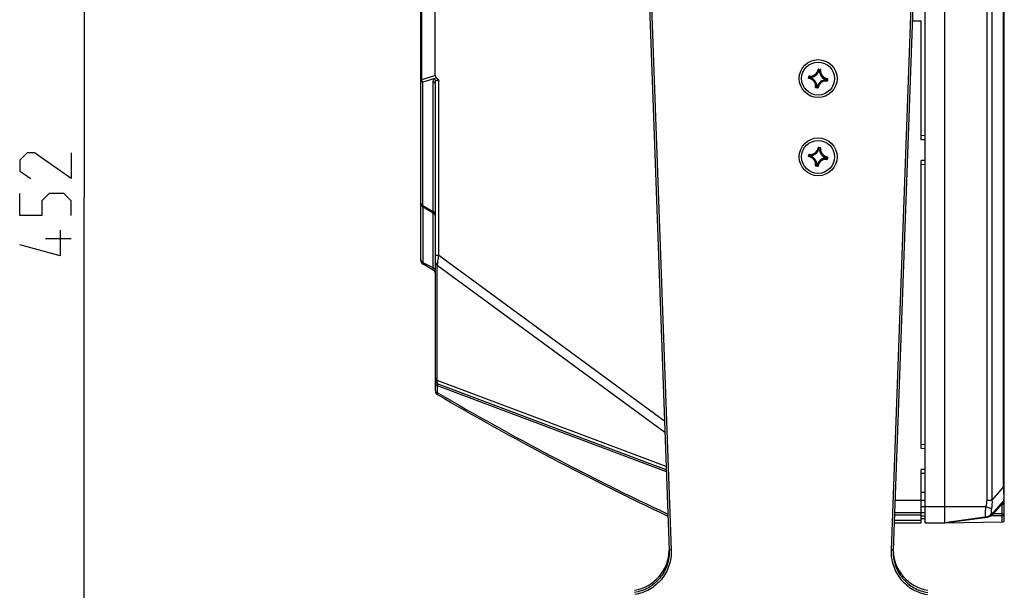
# Model space of a CAD drawing. Header units: millimetres. Extents: x 0 to 420, y 0 to 297.
# Tile 135 of 140: x 302 to 350, y 195 to 222. Entities that reach past the tile are written whole.
import ezdxf

# ---------------------------------------------------------------- set-up
doc = ezdxf.new("R2010")
doc.units = ezdxf.units.MM
doc.header["$LTSCALE"] = 23.1
doc.layers.get('0').update_dxf_attribs({"linetype": 'CONTINUOUS'})
for name, color, linetype in [('03___PRT_ALL_CURVES', 7, 'CONTINUOUS'), ('AXES', 7, 'CONTINUOUS'), ('DIM_PILOTEES', 7, 'CONTINUOUS')]:
    doc.layers.add(name, color=color, linetype=linetype)
doc.styles.get("Standard").update_dxf_attribs({"font": 'txt', "width": 0.7})
doc.dimstyles.new('DIMSTYLE_1', dxfattribs={"dimtxt": 2.5, "dimasz": 3.5, "dimexe": 2, "dimexo": 0, "dimtad": 1, "dimdec": 0, "dimlfac": 5, "dimdsep": 46, "dimtxsty": 'Standard', "dimblk": '_FILLED', "dimblk1": '_FILLED', "dimblk2": '_FILLED', "dimcen": 0.09, "dimazin": 2, "dimtp": 0.8, "dimtm": 0.8, "dimtfac": 1, "dimtdec": 0, "dimtofl": 0, "dimtmove": 0, "dimatfit": 3, "dimldrblk": '_FILLED', "dimfxl": 0, "dimtolj": 1, "dimarcsym": 0})

# ---------------------------------------------------------------- blocks, each defined once
blk = doc.blocks.new('_FILLED')
at = {"color": 0, "linetype": 'ByBlock'}
blk.add_solid([(0, 0), (-1, 0.143), (-1, -0.143)], dxfattribs=at)
blk = doc.blocks.new('*D20')
at = {"layer": 'DIM_PILOTEES', "color": 2, "linetype": 'Continuous'}
for p, q in [((334.081, 258.879), (302.956, 258.879)), ((304.956, 258.879), (304.956, 213.699)), ((304.956, 168.519), (304.956, 213.699)), ((319.376, 168.519), (302.956, 168.519))]:
    blk.add_line(p, q, dxfattribs=at)
at = {"layer": 'DIM_PILOTEES', "color": 2, "linetype": 'Continuous', "xscale": 3.5, "yscale": 3.5, "zscale": 3.5}
for p, rotation in [((304.956, 258.879), 90), ((304.956, 168.519), 270)]:
    blk.add_blockref('_FILLED', p, dxfattribs=dict(at, rotation=rotation))
at = {"layer": 'DIM_PILOTEES', "color": 2, "linetype": 'Continuous', "insert": (301.831, 213.699), "char_height": 2.5, "width": 8.57143, "attachment_point": 2, "rotation": 90, "line_spacing_factor": 0.9}
blk.add_mtext('{\\ftxt;\\W0.0001;\\H0.0001;\\~}{\\ftxt;\\W2.2857142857;\\H2.5; }{\\ftxt;\\W0.0001;\\H0.0001;\\~}', dxfattribs=at)

msp = doc.modelspace()

# ---------------------------------------------------------------- linework, layer by layer
at = {"color": 7, "linetype": 'Continuous'}
for p, q in [((345.8225, 197.8788), (345.8225, 258.8788)), ((346.7625, 258.8788), (346.7625, 197.8788)), ((349.6625, 198.0277), (349.6625, 258.73)), ((348.8257, 198.9848), (348.8257, 257.7729)), ((349.072, 198.9848), (349.072, 257.7729)), ((349.6134, 257.15), (349.6134, 199.6077)), ((321.3225, 210.6098), (321.3225, 246.1479)), ((321.3721, 219.3917), (321.3721, 237.366)), ((322.0165, 219.6003), (322.0165, 237.1574)), ((332.2225, 228.3788), (333.3833, 196.5516)), ((332.3225, 228.3813), (333.4832, 196.5552)), ((345.3225, 228.3813), (344.1618, 196.5552)), ((345.4225, 228.3788), (344.2617, 196.5516)), ((345.1992, 222.2572), (345.6225, 222.2491)), ((345.6225, 216.483), (345.6225, 222.2491)), ((322.0165, 219.6003), (321.3721, 219.3917)), ((340.1578, 219.476), (340.1692, 219.5539)), ((340.1677, 219.4745), (340.179, 219.5525)), ((340.1692, 219.5539), (340.179, 219.5525)), ((340.1912, 219.5708), (340.1901, 219.5609)), ((340.6225, 219.8926), (340.6323, 219.8909)), ((340.645, 219.9089), (340.6436, 219.899)), ((340.6436, 219.899), (340.7215, 219.8877)), ((340.645, 219.9089), (340.7229, 219.8976)), ((340.6506, 219.8656), (340.6587, 219.854)), ((340.6683, 219.8516), (340.6587, 219.854)), ((340.6681, 219.8639), (340.6698, 219.8615)), ((340.6683, 219.8516), (340.6698, 219.8615)), ((340.6684, 219.8516), (340.6842, 219.8493)), ((340.6698, 219.8615), (340.6857, 219.8592)), ((340.6843, 219.8493), (340.6857, 219.8592)), ((340.6843, 219.8493), (340.6942, 219.8489)), ((340.689, 219.8618), (340.6857, 219.8592)), ((340.7229, 219.8976), (340.7215, 219.8877)), ((340.7399, 219.8755), (340.73, 219.8767)), ((321.3225, 219.3917), (321.3721, 219.3917)), ((321.9569, 219.4422), (321.4225, 219.2692)), ((321.4225, 213.276), (321.4225, 219.2692)), ((321.9225, 212.9873), (321.9225, 219.308)), ((322.0225, 204.2857), (322.0225, 219.1856)), ((322.1964, 210.8757), (322.1964, 219.3235)), ((340.1578, 219.476), (340.1677, 219.4745)), ((340.1742, 219.4535), (340.1759, 219.4633)), ((340.2011, 219.4816), (340.2127, 219.4896)), ((340.2028, 219.4991), (340.2053, 219.5007)), ((340.2049, 219.5199), (340.2076, 219.5166)), ((340.2053, 219.5007), (340.2076, 219.5166)), ((340.2151, 219.4993), (340.2053, 219.5007)), ((340.2174, 219.5152), (340.2076, 219.5166)), ((340.2151, 219.4993), (340.2127, 219.4896)), ((340.2151, 219.4993), (340.2174, 219.5152)), ((340.2174, 219.5152), (340.2179, 219.5252)), ((341.0184, 219.3825), (341.0179, 219.3725)), ((341.0207, 219.3984), (341.0184, 219.3825)), ((341.0184, 219.3825), (341.0282, 219.381)), ((341.0207, 219.3984), (341.0231, 219.4081)), ((341.0207, 219.3984), (341.0305, 219.397)), ((341.0347, 219.4161), (341.0231, 219.4081)), ((341.0305, 219.397), (341.0282, 219.381)), ((341.0309, 219.3778), (341.0282, 219.381)), ((341.033, 219.3986), (341.0305, 219.397)), ((341.0445, 219.3269), (341.0457, 219.3368)), ((341.0681, 219.4232), (341.0568, 219.3452)), ((341.0666, 219.3438), (341.0568, 219.3452)), ((341.0616, 219.4442), (341.0599, 219.4344)), ((341.0779, 219.4217), (341.0666, 219.3438)), ((341.0779, 219.4217), (341.0681, 219.4232)), ((340.4959, 219.0222), (340.5058, 219.021)), ((340.5128, 219.0001), (340.5143, 219.01)), ((340.5908, 218.9888), (340.5128, 219.0001)), ((340.5922, 218.9987), (340.5143, 219.01)), ((340.5515, 219.0484), (340.5416, 219.0488)), ((340.5468, 219.0358), (340.5501, 219.0385)), ((340.5515, 219.0484), (340.5501, 219.0385)), ((340.566, 219.0362), (340.5501, 219.0385)), ((340.5674, 219.0461), (340.5516, 219.0484)), ((340.5674, 219.0461), (340.566, 219.0362)), ((340.5676, 219.0338), (340.566, 219.0362)), ((340.5674, 219.0461), (340.5771, 219.0437)), ((340.5852, 219.0321), (340.5771, 219.0437)), ((340.5908, 218.9888), (340.5922, 218.9987)), ((340.6133, 219.0051), (340.6035, 219.0068)), ((345.8225, 216.6761), (345.6225, 216.6831)), ((345.8225, 216.476), (345.6225, 216.483)), ((340.1578, 215.676), (340.1692, 215.7539)), ((340.1677, 215.6745), (340.179, 215.7525)), ((340.1692, 215.7539), (340.179, 215.7525)), ((340.1912, 215.7708), (340.1901, 215.7609)), ((340.2174, 215.7152), (340.2179, 215.7252)), ((340.6225, 216.0926), (340.6323, 216.0909)), ((340.645, 216.1089), (340.6436, 216.099)), ((340.6436, 216.099), (340.7215, 216.0877)), ((340.645, 216.1089), (340.7229, 216.0976)), ((340.6506, 216.0656), (340.6587, 216.054)), ((340.6683, 216.0516), (340.6587, 216.054)), ((340.6681, 216.0639), (340.6698, 216.0615)), ((340.6683, 216.0516), (340.6698, 216.0615)), ((340.6684, 216.0516), (340.6842, 216.0493)), ((340.6698, 216.0615), (340.6857, 216.0592)), ((340.6843, 216.0493), (340.6857, 216.0592)), ((340.6843, 216.0493), (340.6942, 216.0489)), ((340.689, 216.0618), (340.6857, 216.0592)), ((340.7229, 216.0976), (340.7215, 216.0877)), ((340.7399, 216.0755), (340.73, 216.0767)), ((340.1578, 215.676), (340.1677, 215.6745)), ((340.1742, 215.6535), (340.1759, 215.6633)), ((340.2011, 215.6816), (340.2127, 215.6896)), ((340.2028, 215.6991), (340.2053, 215.7007)), ((340.2049, 215.7199), (340.2076, 215.7166)), ((340.2053, 215.7007), (340.2076, 215.7166)), ((340.2151, 215.6993), (340.2053, 215.7007)), ((340.2174, 215.7152), (340.2076, 215.7166)), ((340.2151, 215.6993), (340.2127, 215.6896)), ((340.2151, 215.6993), (340.2174, 215.7152)), ((340.5515, 215.2484), (340.5416, 215.2488)), ((340.5515, 215.2484), (340.5501, 215.2385)), ((340.5674, 215.2461), (340.5516, 215.2484)), ((340.5674, 215.2461), (340.566, 215.2362)), ((340.5674, 215.2461), (340.5771, 215.2437)), ((340.5852, 215.2321), (340.5771, 215.2437)), ((341.0184, 215.5825), (341.0179, 215.5725)), ((341.0207, 215.5984), (341.0184, 215.5825)), ((341.0184, 215.5825), (341.0282, 215.581)), ((341.0207, 215.5984), (341.0231, 215.6081)), ((341.0207, 215.5984), (341.0305, 215.597)), ((341.0347, 215.6161), (341.0231, 215.6081)), ((341.0305, 215.597), (341.0282, 215.581)), ((341.0309, 215.5778), (341.0282, 215.581)), ((341.033, 215.5986), (341.0305, 215.597)), ((341.0445, 215.5269), (341.0457, 215.5368)), ((341.0681, 215.6232), (341.0568, 215.5452)), ((341.0666, 215.5438), (341.0568, 215.5452)), ((341.0616, 215.6442), (341.0599, 215.6344)), ((341.0779, 215.6217), (341.0666, 215.5438)), ((341.0779, 215.6217), (341.0681, 215.6232)), ((345.8225, 215.4762), (345.6225, 215.4692)), ((345.6225, 201.4857), (345.6225, 215.4692)), ((345.8201, 215.276), (345.6225, 215.2691)), ((340.4959, 215.2222), (340.5058, 215.221)), ((340.5128, 215.2001), (340.5143, 215.21)), ((340.5908, 215.1888), (340.5128, 215.2001)), ((340.5922, 215.1987), (340.5143, 215.21)), ((340.5468, 215.2358), (340.5501, 215.2385)), ((340.566, 215.2362), (340.5501, 215.2385)), ((340.5676, 215.2338), (340.566, 215.2362)), ((340.5908, 215.1888), (340.5922, 215.1987)), ((340.6133, 215.2051), (340.6035, 215.2068)), ((321.9225, 212.9873), (321.4225, 213.276)), ((321.9225, 212.9366), (321.4225, 213.2253)), ((321.4233, 210.4361), (321.4233, 213.1993)), ((321.9217, 212.9115), (321.4233, 213.1993)), ((321.9217, 210.1513), (321.9217, 212.9115)), ((321.9217, 210.2604), (321.4233, 210.5033)), ((322.0225, 210.8757), (322.1964, 210.8757)), ((322.1964, 210.8757), (333.1542, 202.8319)), ((321.9217, 210.1513), (321.4233, 210.4361)), ((322.1181, 204.7966), (322.1181, 210.3988)), ((322.1181, 210.3988), (333.1743, 202.2829)), ((322.1181, 209.7007), (322.1181, 209.74)), ((333.2349, 200.6193), (322.1181, 204.7966)), ((333.2444, 200.3598), (322.1306, 204.5359)), ((322.1306, 204.2012), (322.1306, 204.5359)), ((333.2409, 200.4557), (322.1521, 204.6224)), ((322.1616, 204.1834), (322.1306, 204.2012)), ((322.1615, 204.1831), (322.1306, 204.2012)), ((345.8225, 201.6788), (345.6225, 201.6858)), ((345.8225, 201.4787), (345.6225, 201.4857)), ((345.8225, 200.479), (345.6225, 200.472)), ((345.6225, 197.8788), (345.6225, 200.472)), ((345.8201, 200.2788), (345.6225, 200.2719)), ((349.072, 198.9848), (349.6134, 199.6077)), ((349.6625, 199.6077), (349.6134, 199.6077)), ((345.6225, 199.3788), (345.8225, 199.3788)), ((348.8257, 198.9848), (349.072, 198.9848)), ((344.3502, 198.9788), (345.8225, 198.9788)), ((345.6225, 198.6788), (348.7681, 198.6788)), ((349.072, 198.3025), (349.6134, 198.9254)), ((349.1356, 198.3155), (349.5642, 198.8086)), ((349.5642, 198.3217), (349.5642, 198.8086)), ((345.6225, 198.2634), (344.3241, 198.2634)), ((344.3284, 198.3788), (345.8225, 198.3788)), ((345.6225, 198.2253), (345.6958, 198.2266)), ((345.8197, 198.0788), (345.6225, 198.0719)), ((345.6958, 198.2266), (345.8225, 198.2288)), ((348.8257, 198.1688), (346.7625, 197.8788)), ((346.7661, 197.8789), (348.833, 198.1669)), ((349.5642, 198.2318), (348.9992, 198.2236)), ((349.1162, 198.2982), (349.1356, 198.3155)), ((349.5642, 198.3217), (349.1356, 198.3155)), ((349.5642, 197.9278), (349.5642, 198.2318)), ((344.3101, 197.8788), (345.6225, 197.8788)), ((345.6225, 197.9943), (344.3143, 197.9943)), ((345.8225, 197.8788), (346.7625, 197.8788)), ((346.7662, 197.8789), (349.5642, 197.9278)), ((333.4832, 196.5552), (333.3833, 196.5516)), ((344.2617, 196.5516), (344.1618, 196.5552))]:
    msp.add_line(p, q, dxfattribs=at)
msp.add_lwpolyline([(322.1181, 210.352), (322.1182, 210.3756), (322.1181, 210.3988)], dxfattribs=at)
for centre in [(340.6179, 219.4488), (340.6179, 215.6488)]:
    msp.add_circle(centre, 0.92, dxfattribs=at)
for centre, radius, start, end in [((341.1557, 220.3015), 1.2308, 217.48443, 219.41985), ((340.2373, 219.9589), 0.4008, 263.22653, 350.22441), ((341.1334, 220.2662), 1.1778, 216.78301, 218.21713), ((340.2373, 219.9589), 0.3908, 263.22599, 350.22434), ((340.2373, 219.9589), 0.4442, 267.43097, 346.02018), ((340.2373, 219.9589), 0.4342, 267.43136, 346.01958), ((339.6859, 219.1862), 1.18, 35.15344, 36.66718), ((339.646, 219.1751), 1.2326, 33.97231, 35.96593), ((341.128, 219.8294), 0.4442, 177.43097, 256.02019), ((340.6842, 219.8492), 0.0101, 357.89247, 81.26432), ((341.4705, 218.911), 1.2308, 127.48443, 129.42004), ((341.128, 219.8294), 0.4342, 177.43136, 256.01958), ((341.48, 218.8763), 1.2503, 128.21052, 128.93589), ((341.4352, 218.9334), 1.1778, 126.78301, 128.21697), ((340.7201, 219.8778), 0.0199, 353.27409, 81.75516), ((341.128, 219.8294), 0.4008, 173.22653, 260.22441), ((341.128, 219.8294), 0.3908, 173.2266, 260.22435), ((340.1775, 219.4731), 0.0199, 171.65082, 260.2867), ((340.8916, 218.4769), 1.2326, 123.97243, 125.96593), ((340.1078, 219.0683), 0.3908, 353.22661, 80.22434), ((340.8805, 218.5168), 1.18, 125.15354, 126.66718), ((340.1078, 219.0683), 0.4008, 353.22653, 80.22441), ((341.1904, 220.3109), 1.2503, 218.21068, 218.93588), ((340.1078, 219.0683), 0.4342, 357.43137, 76.01958), ((340.1078, 219.0683), 0.4442, 357.4309, 76.0201), ((340.9985, 218.9388), 0.4442, 87.43096, 166.02018), ((340.9985, 218.9388), 0.4342, 87.43136, 166.01958), ((340.9985, 218.9388), 0.4008, 83.22653, 170.22441), ((340.9985, 218.9388), 0.3908, 83.2266, 170.22434), ((340.0454, 218.5868), 1.2503, 38.21068, 38.93588), ((341.0206, 219.3983), 0.0101, 352.18663, 75.55848), ((340.1024, 218.6315), 1.1778, 36.78301, 38.21713), ((340.0801, 218.5962), 1.2308, 37.48443, 39.41985), ((340.3442, 220.4208), 1.2326, 303.97243, 305.96593), ((340.3553, 220.3809), 1.18, 305.15354, 306.66718), ((341.0582, 219.4246), 0.0199, 351.68729, 80.19747), ((339.8006, 219.9642), 1.1777, 306.78291, 308.21696), ((339.7652, 219.9867), 1.2309, 307.48446, 309.42002), ((339.7557, 220.0215), 1.2505, 308.21067, 308.93594), ((341.5898, 219.7226), 1.2326, 213.97231, 215.96593), ((341.5499, 219.7115), 1.18, 215.15344, 216.66718), ((340.5937, 219.0085), 0.0199, 261.6491, 350.29097), ((341.1557, 216.5015), 1.2308, 217.48443, 219.41985), ((340.2373, 216.1589), 0.4008, 263.22653, 350.22441), ((341.1334, 216.4662), 1.1778, 216.78301, 218.21713), ((340.2373, 216.1589), 0.3908, 263.22599, 350.22434), ((341.1904, 216.5109), 1.2503, 218.21068, 218.93588), ((340.2373, 216.1589), 0.4442, 267.43097, 346.02018), ((340.2373, 216.1589), 0.4342, 267.43136, 346.01958), ((339.6859, 215.3862), 1.18, 35.15344, 36.66718), ((339.646, 215.3751), 1.2326, 33.97231, 35.96593), ((341.128, 216.0294), 0.4442, 177.43097, 256.02019), ((340.6842, 216.0492), 0.0101, 357.89247, 81.26432), ((341.4705, 215.111), 1.2308, 127.48443, 129.42004), ((341.128, 216.0294), 0.4342, 177.43136, 256.01958), ((341.48, 215.0763), 1.2503, 128.21052, 128.93589), ((341.4352, 215.1334), 1.1778, 126.78301, 128.21697), ((340.7201, 216.0778), 0.0199, 353.27409, 81.75516), ((341.128, 216.0294), 0.4008, 173.22653, 260.22441), ((341.128, 216.0294), 0.3908, 173.2266, 260.22435), ((340.1775, 215.6731), 0.0199, 171.65082, 260.2867), ((340.8916, 214.6769), 1.2326, 123.97243, 125.96593), ((340.1078, 215.2683), 0.3908, 353.22661, 80.22434), ((340.8805, 214.7168), 1.18, 125.15354, 126.66718), ((340.1078, 215.2683), 0.4008, 353.22653, 80.22441), ((340.1078, 215.2683), 0.4342, 357.43137, 76.01958), ((340.1078, 215.2683), 0.4442, 357.4309, 76.0201), ((339.7557, 216.2215), 1.2505, 308.21067, 308.93594), ((340.9985, 215.1388), 0.4442, 87.43096, 166.02018), ((340.9985, 215.1388), 0.4342, 87.43136, 166.01958), ((340.9985, 215.1388), 0.4008, 83.22653, 170.22441), ((340.9985, 215.1388), 0.3908, 83.2266, 170.22434), ((340.0454, 214.7868), 1.2503, 38.21068, 38.93588), ((341.0206, 215.5983), 0.0101, 352.18663, 75.55848), ((340.1024, 214.8315), 1.1778, 36.78301, 38.21713), ((340.0801, 214.7962), 1.2308, 37.48443, 39.41985), ((340.3442, 216.6208), 1.2326, 303.97243, 305.96593), ((340.3553, 216.5809), 1.18, 305.15354, 306.66718), ((341.0582, 215.6246), 0.0199, 351.68729, 80.19747), ((339.8006, 216.1642), 1.1777, 306.78291, 308.21696), ((339.7652, 216.1867), 1.2309, 307.48446, 309.42002), ((341.5898, 215.9226), 1.2326, 213.97231, 215.96593), ((341.5499, 215.9115), 1.18, 215.15344, 216.66718), ((340.5937, 215.2085), 0.0199, 261.6491, 350.29097), ((321.5225, 213.3985), 0.2, 180, 240), ((321.5116, 213.3812), 0.2021, 234.61431, 240.13026), ((321.5135, 213.3845), 0.206, 240.12044, 244.01348), ((321.8324, 212.7281), 0.204, 54.63356, 64.03463), ((321.8397, 212.7841), 0.2194, 61.89663, 67.82523), ((321.8225, 212.7634), 0.2, 0, 60), ((321.5225, 210.6098), 0.2, 180, 240.25512), ((321.5126, 210.6868), 0.204, 234.63763, 244.03461), ((330.052, 209.2617), 8.015, 171.09725, 171.84327), ((321.8225, 209.9777), 0.2, 0, 60.25512), ((322.2225, 204.8096), 0.2, 180, 249.40591), ((322.2225, 204.2857), 0.2, 180, 239.62372), ((392.815, 324.7218), 139.8, 239.623717, 244.812621), ((392.7232, 324.6375), 139.6003, 239.638439, 244.815347), ((349.4625, 199.0566), 0.2, 319, 360), ((348.7701, 198.5649), 0.4, 278, 319), ((348.7689, 198.6273), 0.4648, 277.93426, 281.60294), ((348.7692, 198.6259), 0.4634, 281.6027, 290.64413), ((348.7694, 198.6252), 0.4627, 290.64765, 297.94104), ((348.77, 198.624), 0.4614, 297.94715, 299.79597), ((348.8294, 198.6231), 0.4333, 305.53787, 308.36589), ((348.8397, 198.6102), 0.4168, 308.36347, 311.55102), ((349.5625, 198.0277), 0.1, 271, 360)]:
    msp.add_arc(centre, radius, start, end, dxfattribs=at)
for centre, major_axis, start_param, end_param in [((331.3807, 196.5872), (-0.0729, 2), -3.0210497, -1.6249788), ((346.2643, 196.5872), (0.0729, 2), 1.6249788, 3.0210497)]:
    msp.add_ellipse(centre, major_axis=major_axis, ratio=0.9993185, start_param=start_param, end_param=end_param, dxfattribs=at)
for points in [[(322.0165, 219.6003), (322.0165, 219.5591), (322.0404, 219.5158), (322.0728, 219.4903)], [(321.4225, 219.2692), (321.3958, 219.3044), (321.3783, 219.348), (321.3721, 219.3917)], [(321.9225, 219.308), (321.9225, 219.3542), (321.9305, 219.4043), (321.9569, 219.4422)], [(321.9569, 219.4422), (321.9905, 219.4671), (322.0314, 219.4846), (322.0728, 219.4903)], [(322.0397, 219.3198), (322.0284, 219.3677), (321.9959, 219.4122), (321.9569, 219.4422)], [(322.0225, 219.1856), (322.0225, 219.2307), (322.0249, 219.2772), (322.0397, 219.3198)], [(322.0728, 219.4903), (322.1272, 219.4475), (322.1619, 219.3835), (322.1964, 219.3235)], [(321.3225, 213.3474), (321.3225, 213.3275), (321.3268, 213.3072), (321.3347, 213.2888)], [(321.3347, 213.2888), (321.347, 213.26), (321.369, 213.2345), (321.3945, 213.2163)], [(322.0225, 212.7634), (322.0225, 212.8132), (321.9911, 212.8656), (321.9505, 212.8945)], [(321.3225, 210.6515), (321.3225, 210.6016), (321.3539, 210.5493), (321.3945, 210.5204)], [(348.7681, 198.6788), (348.8023, 198.7768), (348.8257, 198.881), (348.8257, 198.9848)], [(349.0501, 198.5702), (349.0808, 198.7052), (349.0912, 198.8478), (349.072, 198.9848)], [(348.833, 198.1669), (348.8309, 198.1683), (348.8282, 198.1692), (348.8257, 198.1688)], [(348.9992, 198.2236), (348.9896, 198.2252), (348.9787, 198.2235), (348.9703, 198.2186)]]:
    msp.add_open_spline(points, degree=3, dxfattribs=at)
for points, knots in [([(340.1912, 219.5708), (340.1863, 219.5714), (340.1754, 219.5686), (340.1699, 219.5589), (340.1692, 219.5539)], [0, 0, 0, 0, 0.4999841, 1, 1, 1, 1]), ([(340.179, 219.5525), (340.1794, 219.555), (340.1821, 219.5599), (340.1876, 219.5612), (340.1901, 219.5609)], [0, 0, 0, 0, 0.5000038, 1, 1, 1, 1]), ([(340.645, 219.9089), (340.6401, 219.9096), (340.6292, 219.9071), (340.6234, 219.8975), (340.6225, 219.8926)], [0, 0, 0, 0, 0.5000185, 1, 1, 1, 1]), ([(340.6323, 219.8909), (340.6327, 219.8933), (340.6356, 219.8982), (340.6411, 219.8994), (340.6436, 219.899)], [0, 0, 0, 0, 0.5000034, 1, 1, 1, 1]), ([(340.6587, 219.854), (340.6593, 219.8563), (340.6623, 219.8607), (340.6674, 219.8618), (340.6698, 219.8615)], [0, 0, 0, 0, 0.5000561, 1, 1, 1, 1]), ([(340.7215, 219.8877), (340.724, 219.8874), (340.7289, 219.8846), (340.7303, 219.8792), (340.73, 219.8767)], [0, 0, 0, 0, 0.5000038, 1, 1, 1, 1]), ([(321.3225, 219.3917), (321.3225, 219.3793), (321.333, 219.3242), (321.3834, 219.2852), (321.4225, 219.2692)], [0, 0, 0, 0, 0.2269944, 1, 1, 1, 1]), ([(322.0225, 219.1856), (322.0225, 219.198), (322.012, 219.2531), (321.9616, 219.2921), (321.9225, 219.308)], [0, 0, 0, 0, 0.2269947, 1, 1, 1, 1]), ([(322.0397, 219.3198), (322.0448, 219.3342), (322.0548, 219.3638), (322.105, 219.3837), (322.1502, 219.353), (322.1802, 219.3338), (322.1964, 219.3235)], [0, 0, 0, 0, 0.2326351, 0.4447788, 0.7080826, 1, 1, 1, 1]), ([(340.1759, 219.4633), (340.1734, 219.4637), (340.1686, 219.4666), (340.1673, 219.472), (340.1677, 219.4745)], [0, 0, 0, 0, 0.5000034, 1, 1, 1, 1]), ([(340.2127, 219.4896), (340.2104, 219.4902), (340.2061, 219.4932), (340.2049, 219.4984), (340.2053, 219.5007)], [0, 0, 0, 0, 0.5000561, 1, 1, 1, 1]), ([(340.2076, 219.5166), (340.2079, 219.519), (340.2105, 219.5236), (340.2155, 219.5253), (340.2179, 219.5252)], [0, 0, 0, 0, 0.4999439, 1, 1, 1, 1]), ([(341.0282, 219.381), (341.0278, 219.3787), (341.0253, 219.3741), (341.0203, 219.3724), (341.0179, 219.3725)], [0, 0, 0, 0, 0.4999439, 1, 1, 1, 1]), ([(341.0445, 219.3269), (341.0495, 219.3263), (341.0603, 219.3291), (341.0659, 219.3388), (341.0666, 219.3438)], [0, 0, 0, 0, 0.4999858, 1, 1, 1, 1]), ([(341.0568, 219.3452), (341.0564, 219.3427), (341.0537, 219.3378), (341.0482, 219.3365), (341.0457, 219.3368)], [0, 0, 0, 0, 0.5000038, 1, 1, 1, 1]), ([(341.0599, 219.4344), (341.0624, 219.434), (341.0672, 219.4311), (341.0685, 219.4257), (341.0681, 219.4232)], [0, 0, 0, 0, 0.5000034, 1, 1, 1, 1]), ([(340.4959, 219.0222), (340.4953, 219.0172), (340.4982, 219.0064), (340.5079, 219.0009), (340.5128, 219.0001)], [0, 0, 0, 0, 0.4999578, 1, 1, 1, 1]), ([(340.5143, 219.01), (340.5118, 219.0103), (340.5069, 219.0131), (340.5055, 219.0185), (340.5058, 219.021)], [0, 0, 0, 0, 0.5000038, 1, 1, 1, 1]), ([(340.5501, 219.0385), (340.5477, 219.0389), (340.5431, 219.0414), (340.5415, 219.0465), (340.5416, 219.0488)], [0, 0, 0, 0, 0.4999439, 1, 1, 1, 1]), ([(340.5771, 219.0437), (340.5765, 219.0414), (340.5735, 219.037), (340.5684, 219.0359), (340.566, 219.0362)], [0, 0, 0, 0, 0.5000561, 1, 1, 1, 1]), ([(340.6035, 219.0068), (340.6031, 219.0043), (340.6002, 218.9995), (340.5947, 218.9983), (340.5922, 218.9987)], [0, 0, 0, 0, 0.5000034, 1, 1, 1, 1]), ([(340.1912, 215.7708), (340.1863, 215.7714), (340.1754, 215.7686), (340.1699, 215.7589), (340.1692, 215.7539)], [0, 0, 0, 0, 0.4999841, 1, 1, 1, 1]), ([(340.179, 215.7525), (340.1794, 215.755), (340.1821, 215.7599), (340.1876, 215.7612), (340.1901, 215.7609)], [0, 0, 0, 0, 0.5000038, 1, 1, 1, 1]), ([(340.2076, 215.7166), (340.2079, 215.719), (340.2105, 215.7236), (340.2155, 215.7253), (340.2179, 215.7252)], [0, 0, 0, 0, 0.4999439, 1, 1, 1, 1]), ([(340.645, 216.1089), (340.6401, 216.1096), (340.6292, 216.1071), (340.6234, 216.0975), (340.6225, 216.0926)], [0, 0, 0, 0, 0.5000185, 1, 1, 1, 1]), ([(340.6323, 216.0909), (340.6327, 216.0933), (340.6356, 216.0982), (340.6411, 216.0994), (340.6436, 216.099)], [0, 0, 0, 0, 0.5000034, 1, 1, 1, 1]), ([(340.6587, 216.054), (340.6593, 216.0563), (340.6623, 216.0607), (340.6674, 216.0618), (340.6698, 216.0615)], [0, 0, 0, 0, 0.5000561, 1, 1, 1, 1]), ([(340.7215, 216.0877), (340.724, 216.0874), (340.7289, 216.0846), (340.7303, 216.0792), (340.73, 216.0767)], [0, 0, 0, 0, 0.5000038, 1, 1, 1, 1]), ([(340.1759, 215.6633), (340.1734, 215.6637), (340.1686, 215.6666), (340.1673, 215.672), (340.1677, 215.6745)], [0, 0, 0, 0, 0.5000034, 1, 1, 1, 1]), ([(340.2127, 215.6896), (340.2104, 215.6902), (340.2061, 215.6932), (340.2049, 215.6984), (340.2053, 215.7007)], [0, 0, 0, 0, 0.5000561, 1, 1, 1, 1]), ([(340.5501, 215.2385), (340.5477, 215.2389), (340.5431, 215.2414), (340.5415, 215.2465), (340.5416, 215.2488)], [0, 0, 0, 0, 0.4999439, 1, 1, 1, 1]), ([(340.5771, 215.2437), (340.5765, 215.2414), (340.5735, 215.237), (340.5684, 215.2359), (340.566, 215.2362)], [0, 0, 0, 0, 0.5000561, 1, 1, 1, 1]), ([(341.0282, 215.581), (341.0278, 215.5787), (341.0253, 215.5741), (341.0203, 215.5724), (341.0179, 215.5725)], [0, 0, 0, 0, 0.4999439, 1, 1, 1, 1]), ([(341.0445, 215.5269), (341.0495, 215.5263), (341.0603, 215.5291), (341.0659, 215.5388), (341.0666, 215.5438)], [0, 0, 0, 0, 0.4999858, 1, 1, 1, 1]), ([(341.0568, 215.5452), (341.0564, 215.5427), (341.0537, 215.5378), (341.0482, 215.5365), (341.0457, 215.5368)], [0, 0, 0, 0, 0.5000038, 1, 1, 1, 1]), ([(341.0599, 215.6344), (341.0624, 215.634), (341.0672, 215.6311), (341.0685, 215.6257), (341.0681, 215.6232)], [0, 0, 0, 0, 0.5000034, 1, 1, 1, 1]), ([(340.4959, 215.2222), (340.4953, 215.2172), (340.4982, 215.2064), (340.5079, 215.2009), (340.5128, 215.2001)], [0, 0, 0, 0, 0.4999578, 1, 1, 1, 1]), ([(340.5143, 215.21), (340.5118, 215.2103), (340.5069, 215.2131), (340.5055, 215.2185), (340.5058, 215.221)], [0, 0, 0, 0, 0.5000038, 1, 1, 1, 1]), ([(340.6035, 215.2068), (340.6031, 215.2043), (340.6002, 215.1995), (340.5947, 215.1983), (340.5922, 215.1987)], [0, 0, 0, 0, 0.5000034, 1, 1, 1, 1]), ([(321.3225, 213.3985), (321.3225, 213.3861), (321.333, 213.331), (321.3834, 213.292), (321.4225, 213.276)], [0, 0, 0, 0, 0.2269955, 1, 1, 1, 1]), ([(321.4225, 213.2253), (321.4204, 213.2265), (321.4108, 213.2428), (321.4184, 213.2615), (321.4225, 213.276)], [0, 0, 0, 0, 0.140802, 1, 1, 1, 1]), ([(321.9263, 212.9673), (321.9258, 212.9705), (321.9246, 212.9772), (321.9232, 212.9838), (321.9225, 212.9873)], [0, 0, 0, 0, 0.4770109, 1, 1, 1, 1]), ([(321.9225, 212.9366), (321.9272, 212.9338), (321.9293, 212.9551), (321.9271, 212.9622), (321.9263, 212.9673)], [0, 0, 0, 0, 0.5140587, 1, 1, 1, 1]), ([(322.0225, 212.8648), (322.0225, 212.8986), (321.9944, 212.946), (321.9549, 212.9713), (321.943, 212.9777)], [0, 0, 0, 0, 0.7157851, 1, 1, 1, 1]), ([(322.0225, 210.5195), (322.0225, 210.5074), (322.0324, 210.4538), (322.0804, 210.4151), (322.1181, 210.3988)], [0, 0, 0, 0, 0.2277267, 1, 1, 1, 1]), ([(322.1336, 210.502), (322.138, 210.5307), (322.158, 210.6554), (322.1794, 210.7798), (322.1964, 210.8757)], [0, 0, 0, 0, 0.2293396, 1, 1, 1, 1]), ([(322.0225, 210.1122), (322.0225, 210.1571), (321.9888, 210.2205), (321.9366, 210.2531), (321.9217, 210.2604)], [0, 0, 0, 0, 0.7304148, 1, 1, 1, 1]), ([(322.0225, 204.9172), (322.0225, 204.9051), (322.0324, 204.8516), (322.0804, 204.8129), (322.1181, 204.7966)], [0, 0, 0, 0, 0.2277266, 1, 1, 1, 1]), ([(322.1521, 204.6224), (322.1352, 204.6288), (322.1246, 204.7032), (322.1192, 204.7548), (322.1181, 204.7966)], [0, 0, 0, 0, 0.3027346, 1, 1, 1, 1]), ([(322.0225, 204.6204), (322.0225, 204.6115), (322.0389, 204.5638), (322.0929, 204.5452), (322.1306, 204.5359)], [0, 0, 0, 0, 0.1864823, 1, 1, 1, 1]), ([(322.0225, 204.2857), (322.0225, 204.2768), (322.0389, 204.2291), (322.0929, 204.2105), (322.1306, 204.2012)], [0, 0, 0, 0, 0.1864835, 1, 1, 1, 1]), ([(322.1306, 204.5359), (322.1297, 204.5434), (322.1274, 204.5673), (322.1265, 204.5923), (322.1313, 204.6081)], [0, 0, 0, 0, 0.3152364, 1, 1, 1, 1]), ([(322.1313, 204.6081), (322.1322, 204.6111), (322.1349, 204.6201), (322.1466, 204.6245), (322.1521, 204.6224)], [0, 0, 0, 0, 0.3458416, 1, 1, 1, 1]), ([(322.1214, 204.1132), (322.1129, 204.1181), (322.114, 204.1569), (322.1233, 204.182), (322.1306, 204.2012)], [0, 0, 0, 0, 0.3243781, 1, 1, 1, 1]), ([(349.6134, 199.6077), (349.619, 199.5217), (349.6262, 199.3965), (349.6317, 199.2368), (349.6333, 199.1352), (349.6322, 199.0526), (349.629, 198.9907), (349.6234, 198.951), (349.618, 198.9306), (349.6134, 198.9254)], [0, 0, 0, 0, 0.3773601, 0.5493661, 0.700009, 0.8220939, 0.911859, 0.9698196, 1, 1, 1, 1]), ([(348.7681, 198.1607), (348.7643, 198.1602), (348.7573, 198.1778), (348.7553, 198.2031), (348.7517, 198.2525), (348.7514, 198.3154), (348.7523, 198.3936), (348.7567, 198.5162), (348.7628, 198.6126), (348.7681, 198.6788)], [0, 0, 0, 0, 0.0221509, 0.078389, 0.1699656, 0.2937697, 0.4450381, 0.6178245, 1, 1, 1, 1]), ([(348.7681, 198.6788), (348.8237, 198.6591), (348.9182, 198.6243), (349.012, 198.5874), (349.0501, 198.5702)], [0, 0, 0, 0, 0.585164, 1, 1, 1, 1]), ([(349.0501, 198.3719), (349.047, 198.3743), (349.0423, 198.3831), (349.0373, 198.4069), (349.036, 198.4474), (349.0389, 198.5051), (349.045, 198.5476), (349.0501, 198.5702)], [0, 0, 0, 0, 0.0584644, 0.1396381, 0.3641022, 0.6558034, 1, 1, 1, 1]), ([(349.6134, 198.9254), (349.6008, 198.9109), (349.581, 198.872), (349.5738, 198.8298), (349.5642, 198.8086)], [0, 0, 0, 0, 0.4529241, 1, 1, 1, 1]), ([(349.5642, 198.8086), (349.5769, 198.8087), (349.6011, 198.8114), (349.6373, 198.8219), (349.6625, 198.8435), (349.6625, 198.8586)], [0, 0, 0, 0, 0.3246536, 0.6126128, 1, 1, 1, 1]), ([(348.7681, 198.1607), (348.8274, 198.1691), (348.9448, 198.2178), (349.0237, 198.3167), (349.0501, 198.3719)], [0, 0, 0, 0, 0.494334, 1, 1, 1, 1]), ([(348.9992, 198.2236), (349.0056, 198.2265), (349.0341, 198.24), (349.0614, 198.2562), (349.0813, 198.2705)], [0, 0, 0, 0, 0.222529, 1, 1, 1, 1]), ([(349.072, 198.3025), (349.0762, 198.3074), (349.0829, 198.3184), (349.081, 198.3385), (349.0687, 198.3565), (349.057, 198.3667), (349.0501, 198.3719)], [0, 0, 0, 0, 0.2320912, 0.4413615, 0.687769, 1, 1, 1, 1]), ([(349.1162, 198.2982), (349.1122, 198.3005), (349.0999, 198.3065), (349.0833, 198.3102), (349.0751, 198.3052)], [0, 0, 0, 0, 0.3201553, 1, 1, 1, 1]), ([(349.1084, 198.3279), (349.1066, 198.3283), (349.1009, 198.3292), (349.094, 198.3279), (349.0914, 198.3249)], [0, 0, 0, 0, 0.3166509, 1, 1, 1, 1]), ([(349.1356, 198.3155), (349.1333, 198.3171), (349.1247, 198.3222), (349.1154, 198.3264), (349.1084, 198.3279)], [0, 0, 0, 0, 0.2822502, 1, 1, 1, 1]), ([(349.5642, 198.3217), (349.5769, 198.3218), (349.6011, 198.3246), (349.6373, 198.3351), (349.6625, 198.3566), (349.6625, 198.3717)], [0, 0, 0, 0, 0.3246536, 0.6126128, 1, 1, 1, 1]), ([(349.5642, 198.2318), (349.5893, 198.2322), (349.6404, 198.2517), (349.6625, 198.3026), (349.6625, 198.3268)], [0, 0, 0, 0, 0.5090326, 1, 1, 1, 1]), ([(349.5642, 198.2318), (349.5643, 198.2366), (349.5644, 198.2666), (349.5643, 198.2966), (349.5642, 198.3217)], [0, 0, 0, 0, 0.1610669, 1, 1, 1, 1]), ([(333.3833, 196.5516), (333.3921, 196.3108), (333.3208, 195.8213), (332.9608, 195.1753), (332.3968, 194.7014), (331.9324, 194.539), (331.6974, 194.5018)], [0, 0, 0, 0, 0.25044, 0.5012425, 0.7525784, 1, 1, 1, 1]), ([(333.4832, 196.5552), (333.4924, 196.3025), (333.4176, 195.7885), (333.0396, 195.1103), (332.4474, 194.6127), (331.9598, 194.4422), (331.713, 194.4031)], [0, 0, 0, 0, 0.2504327, 0.501232, 0.7525707, 1, 1, 1, 1]), ([(344.1618, 196.5552), (344.1526, 196.3024), (344.2274, 195.7883), (344.6056, 195.1099), (345.1979, 194.6126), (345.6854, 194.4421), (345.932, 194.4031)], [0, 0, 0, 0, 0.250503, 0.5013456, 0.752757, 1, 1, 1, 1]), ([(344.2617, 196.5516), (344.2529, 196.3108), (344.3242, 195.8211), (344.6844, 195.175), (345.2485, 194.7013), (345.7127, 194.539), (345.9476, 194.5018)], [0, 0, 0, 0, 0.2505103, 0.5013561, 0.7527647, 1, 1, 1, 1])]:
    msp.add_open_spline(points, degree=3, knots=knots, dxfattribs=at)
at = {"layer": '03___PRT_ALL_CURVES', "color": 40, "linetype": 'Continuous'}
msp.add_line((321.3225, 213.3985), (321.3225, 213.3474), dxfattribs=at)
at = {"layer": 'AXES', "color": 7, "linetype": 'Continuous'}
for centre in [(340.6179, 219.4488), (340.6179, 215.6488)]:
    msp.add_circle(centre, 0.8, dxfattribs=at)
at = {"layer": 'DIM_PILOTEES', "color": 2, "linetype": 'Continuous'}
msp.add_line((304.3306, 211.675), (303.0806, 211.675), dxfattribs=at)
for points in [[(304.3306, 215.8417), (304.3306, 214.5917), (302.5449, 215.8417), (302.1878, 215.8417), (301.8306, 215.4846), (301.8306, 214.9489), (302.3663, 214.5917)], [(304.3306, 212.806), (304.3306, 213.5203), (303.9735, 213.8774), (303.2592, 213.8774), (302.9021, 213.5203), (302.9021, 212.806), (301.8306, 212.806), (301.8306, 213.8774)], [(303.7949, 212.0917), (303.7949, 210.8417), (301.8306, 211.3774)]]:
    msp.add_lwpolyline(points, dxfattribs=at)

# ---------------------------------------------------------------- dimensions: what is measured, and where the dimension line sits
dim = msp.add_linear_dim(base=(304.9556, 168.5188), p1=(334.0807, 258.8788), p2=(319.3763, 168.5188), angle=270, text='{\\ftxt;\\W0.0001;\\H0.0001;\\~}{\\ftxt;\\W2.2857142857;\\H2.5; }{\\ftxt;\\W0.0001;\\H0.0001;\\~}', dimstyle='DIMSTYLE_1', dxfattribs=at)
dim.commit()
dim.dimension.update_dxf_attribs({"geometry": '*D20', "text_midpoint": (304.9556, 213.3417), "dimtype": 160})

doc.saveas('drawing.dxf')
